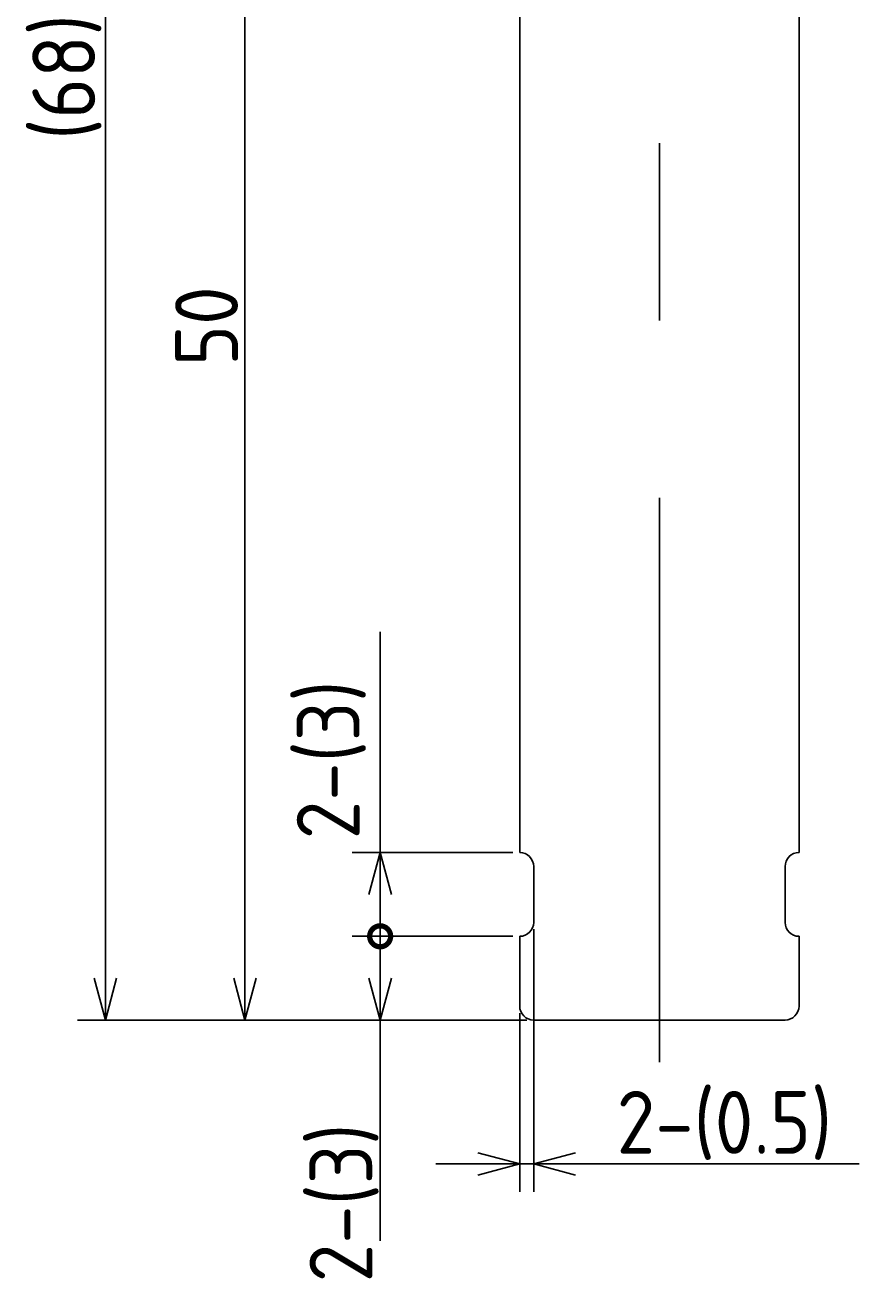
# Model space of a CAD drawing. Extents: x 182.7 to 218.1, y 107.2 to 197.
# Tile 1 of 2: x 182.7 to 213, y 107.2 to 152.1. Entities that reach past the tile are written whole.
import ezdxf

# ---------------------------------------------------------------- set-up
doc = ezdxf.new("R2010")
doc.units = 0
doc.linetypes.add('CENTER', pattern=[50.8, 31.75, -6.35, 6.35, -6.35])
doc.layers.get('0').update_dxf_attribs({"linetype": 'CONTINUOUS'})
doc.layers.get('DEFPOINTS').update_dxf_attribs({"linetype": 'CONTINUOUS'})
doc.layers.add('図形', color=7, linetype='CONTINUOUS')
doc.layers.add('寸法_文字', color=3, linetype='CONTINUOUS')
doc.layers.get('0').off()
doc.styles.add('DIMENSION', font='isocp.shx', dxfattribs={"bigfont": 'bigfont.shx'})
doc.dimstyles.get("Standard").update_dxf_attribs({"dimtxt": 0.18, "dimasz": 0.18, "dimexe": 0.18, "dimexo": 0.0625, "dimgap": 0.09, "dimtad": 0, "dimtih": 1, "dimtoh": 1, "dimzin": 0, "dimcen": 0.09, "dimazin": 3, "dimtfac": 1, "dimtofl": 0, "dimtmove": 0, "dimatfit": 3})

# ---------------------------------------------------------------- blocks, each defined once
blk = doc.blocks.new('_OPEN30')
at = {"color": 0, "linetype": 'BYBLOCK'}
for p, q in [((-1, 0.268), (0, 0)), ((0, 0), (-1, -0.268)), ((0, 0), (-1, 0))]:
    blk.add_line(p, q, dxfattribs=at)
blk = doc.blocks.new('*U24')
at = {"layer": '寸法_文字', "color": 3, "style": 'DIMENSION'}
blk.add_text('50', height=2.25, rotation=90, dxfattribs=at).set_placement((190.295, 139.93))
blk = doc.blocks.new('*D23')
at = {"layer": 'DEFPOINTS', "color": 0}
for p in [(201.181, 166.506), (190.545, 116.506), (200.881, 116.506)]:
    blk.add_point(p, dxfattribs=at)
at = {"layer": '寸法_文字', "color": 3}
for p, q in [((200.931, 166.506), (189.545, 166.506)), ((190.545, 165.006), (190.545, 118.006)), ((200.631, 116.506), (189.545, 116.506))]:
    blk.add_line(p, q, dxfattribs=at)
blk.add_blockref('*U24', (0, 0))
at = {"layer": '寸法_文字', "color": 3, "xscale": 1.5, "yscale": 1.5, "zscale": 1.5}
for p, rotation in [((190.545, 166.506), 90), ((190.545, 116.506), 270)]:
    blk.add_blockref('_OPEN30', p, dxfattribs=dict(at, rotation=rotation))
blk = doc.blocks.new('*U26')
at = {"layer": '寸法_文字', "color": 3, "style": 'DIMENSION'}
blk.add_text('(68)', height=2.25, rotation=90, dxfattribs=at).set_placement((185.182, 148.031))
blk = doc.blocks.new('*D25')
at = {"layer": 'DEFPOINTS', "color": 0}
for p in [(185.545, 184.506), (204.381, 184.506), (200.881, 116.506)]:
    blk.add_point(p, dxfattribs=at)
at = {"layer": '寸法_文字', "color": 3}
for p, q in [((204.131, 184.506), (184.545, 184.506)), ((185.545, 118.006), (185.545, 183.006)), ((200.631, 116.506), (184.545, 116.506))]:
    blk.add_line(p, q, dxfattribs=at)
blk.add_blockref('*U26', (0, 0))
at = {"layer": '寸法_文字', "color": 3, "xscale": 1.5, "yscale": 1.5, "zscale": 1.5}
for p, rotation in [((185.545, 184.506), 90), ((185.545, 116.506), 270)]:
    blk.add_blockref('_OPEN30', p, dxfattribs=dict(at, rotation=rotation))
blk = doc.blocks.new('*U32')
at = {"layer": '寸法_文字', "color": 3, "style": 'DIMENSION'}
blk.add_text('2-(0.5)', height=2.25, dxfattribs=at).set_placement((203.851, 111.718))
blk = doc.blocks.new('*D31')
at = {"layer": 'DEFPOINTS', "color": 0}
for p in [(200.881, 120.006), (200.381, 117.006), (200.881, 111.355)]:
    blk.add_point(p, dxfattribs=at)
at = {"layer": '寸法_文字', "color": 3}
for p, q in [((200.881, 119.756), (200.881, 110.355)), ((200.381, 116.756), (200.381, 110.355)), ((198.881, 111.355), (197.381, 111.355)), ((200.381, 111.355), (200.881, 111.355)), ((202.381, 111.355), (212.537, 111.355))]:
    blk.add_line(p, q, dxfattribs=at)
blk.add_blockref('*U32', (0, 0))
at = {"layer": '寸法_文字', "color": 3, "xscale": 1.5, "yscale": 1.5, "zscale": 1.5}
blk.add_blockref('_OPEN30', (200.381, 111.355), dxfattribs=at)
at = {"layer": '寸法_文字', "color": 3, "xscale": 1.5, "yscale": 1.5, "zscale": 1.5, "rotation": 180}
blk.add_blockref('_OPEN30', (200.881, 111.355), dxfattribs=at)
blk = doc.blocks.new('_DOTSMALL')
at = {"color": 0, "linetype": 'BYBLOCK', "const_width": 0.5}
blk.add_lwpolyline([(-0.0625, 0, 1), (0.0625, 0, 1)], format="xyb", close=True, dxfattribs=at)

msp = doc.modelspace()

# ---------------------------------------------------------------- linework, layer by layer
at = {"layer": '図形', "color": 3, "linetype": 'CENTER'}
msp.add_line((205.381, 186.011), (205.381, 115.001), dxfattribs=at)
at = {"layer": '図形'}
for p, q in [((200.381, 122.506), (200.381, 165.706)), ((210.381, 122.506), (210.381, 165.706)), ((200.881, 120.006), (200.881, 122.006)), ((209.881, 120.006), (209.881, 122.006)), ((200.381, 117.006), (200.381, 119.506)), ((210.381, 117.006), (210.381, 119.506)), ((200.881, 116.506), (205.381, 116.506)), ((209.881, 116.506), (205.381, 116.506))]:
    msp.add_line(p, q, dxfattribs=at)
for centre, start, end in [((200.381, 122.006), 0, 90), ((210.381, 122.006), 90, 180), ((200.381, 120.006), 270, 0), ((210.381, 120.006), 180, 270), ((200.881, 117.006), 180, 270), ((209.881, 117.006), 270, 0)]:
    msp.add_arc(centre, 0.5, start, end, dxfattribs=at)
at = {"layer": '寸法_文字', "color": 3}
for p, q in [((195.384, 122.506), (195.384, 130.412)), ((200.131, 122.506), (194.384, 122.506)), ((195.384, 119.506), (195.384, 121.006)), ((200.131, 119.506), (194.384, 119.506)), ((200.131, 119.506), (194.384, 119.506)), ((195.384, 119.506), (195.384, 118.006)), ((200.631, 116.506), (194.384, 116.506)), ((195.384, 116.506), (195.384, 108.6))]:
    msp.add_line(p, q, dxfattribs=at)

# ---------------------------------------------------------------- block references
for name, p, xscale, yscale, zscale, rotation in [('_OPEN30', (195.384, 122.506), 1.500000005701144, 1.500000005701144, 1.500000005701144, 90), ('_DOTSMALL', (195.384, 119.506), 1.500000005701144, 1.500000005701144, 1.500000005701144, 270), ('_DOTSMALL', (195.384, 119.506), 1.500000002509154, 1.500000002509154, 1.500000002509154, 90), ('_OPEN30', (195.384, 116.506), 1.500000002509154, 1.500000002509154, 1.500000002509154, 270)]:
    msp.add_blockref(name, p, dxfattribs=dict(at, xscale=xscale, yscale=yscale, zscale=zscale, rotation=rotation))

# ---------------------------------------------------------------- texts
at = {"layer": '寸法_文字', "color": 3, "style": 'DIMENSION'}
for p in [(194.649, 122.98), (195.106, 107.113)]:
    msp.add_text('2-(3)', height=2.25, rotation=90, dxfattribs=at).set_placement(p)

# ---------------------------------------------------------------- dimensions: what is measured, and where the dimension line sits
at = {"layer": '寸法_文字', "color": 3}
for base, p1, p2, override, picture, middle in [((185.545, 184.506), (200.881, 116.506), (204.381, 184.506), {"dimscale": 0.5, "dimpost": '(<>)', "dimclrd": 3, "dimclre": 3, "dimclrt": 3}, '*D25', (184.057, 150.506)), ((190.545, 116.506), (201.181, 166.506), (200.881, 116.506), {"dimscale": 0.5, "dimclrd": 3, "dimclre": 3, "dimclrt": 3}, '*D23', (189.17, 141.506))]:
    dim = msp.add_linear_dim(base=base, p1=p1, p2=p2, angle=90, dimstyle='Standard', override=override, dxfattribs=at)
    dim.commit()
    dim.dimension.update_dxf_attribs({"geometry": picture, "text_midpoint": middle})
dim = msp.add_linear_dim(base=(200.881, 111.355), p1=(200.381, 117.006), p2=(200.881, 120.006), dimstyle='Standard', override={"dimscale": 0.5, "dimpost": '2-(<>)', "dimclrd": 3, "dimclre": 3, "dimclrt": 3}, dxfattribs=at)
dim.commit()
dim.dimension.update_dxf_attribs({"geometry": '*D31', "text_midpoint": (208.209, 112.843)})

doc.saveas('drawing.dxf')
